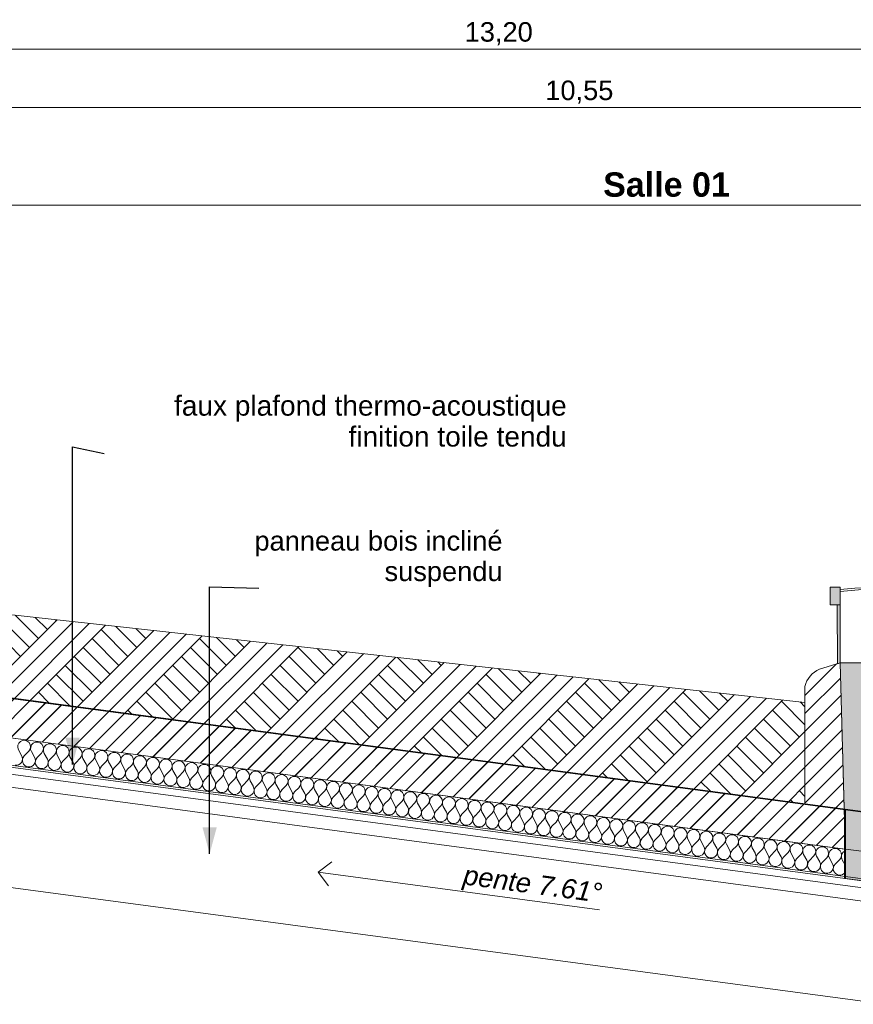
# Model space of a CAD drawing. Header units: millimetres. Extents: x -33687 to -7545, y -1870 to 7865.
# Tile 21 of 41: x -19951 to -15672, y 2811 to 7865. Entities that reach past the tile are written whole.
import ezdxf

# ---------------------------------------------------------------- set-up
doc = ezdxf.new("R2010")
doc.units = ezdxf.units.MM
doc.header["$MEASUREMENT"] = 0
for name, color, linetype in [('2D - Dessin général.AL', 7, 'Continuous'), ('Marques - Coupes.AL', 7, 'Continuous'), ('Nouveau_0', 7, 'Continuous'), ('Nouveau_2D - Cotations pour 50ème.AL', 7, 'Continuous'), ('Nouveau_2D - Dessin général.AL', 7, 'Continuous'), ('Nouveau_2D - Etiquettes.AL', 7, 'Continuous'), ('Nouveau__Murs - Extérieurs.AL', 7, 'Continuous'), ('Nouveau__Plafonds.AL', 7, 'Continuous'), ('Nouveau__Toits - Toitures.AL', 7, 'Continuous'), ('Nouveau_Marques - Coupes.AL', 7, 'Continuous')]:
    doc.layers.add(name, color=color, linetype=linetype)
doc.styles.add('STYLE_GENERE_1', font='arial.ttf')
doc.styles.add('STYLE_GENERE_2', font='arial.ttf')
doc.styles.add('STYLE_GENERE_3', font='arial.ttf')
doc.dimstyles.new('STYLE_GENERE__2', dxfattribs={"dimtxt": 100, "dimasz": 71.25, "dimexe": 0.18, "dimexo": 0.0625, "dimgap": 0, "dimtad": 1, "dimtih": 1, "dimtoh": 1, "dimlfac": 0.001, "dimzin": 0, "dimdsep": 46, "dimtxsty": 'STYLE_GENERE_1', "dimblk": 'ARROWHEAD_6', "dimblk1": 'ARROWHEAD_6', "dimblk2": 'ARROWHEAD_6', "dimcen": 0.09, "dimse1": 1, "dimse2": 1, "dimclrd": 7, "dimclre": 7, "dimclrt": 7, "dimazin": 0, "dimtfac": 1, "dimtdec": 4, "dimtmove": 0, "dimatfit": 3, "dimfxl": 0, "dimtolj": 1, "dimtzin": 0, "dimarcsym": 0})
doc.dimstyles.new('STYLE_GENERE__4', dxfattribs={"dimtxt": 0.18, "dimasz": 136.8, "dimexe": 0.18, "dimexo": 0.0625, "dimgap": 0, "dimtad": 0, "dimtih": 1, "dimtoh": 1, "dimdec": 4, "dimzin": 0, "dimdsep": 46, "dimcen": 0.09, "dimadec": 0, "dimazin": 0, "dimtfac": 1, "dimtdec": 4, "dimtmove": 0, "dimatfit": 3, "dimldrblk": 'ARROWHEAD_5', "dimfxl": 0, "dimtolj": 1, "dimtzin": 0, "dimarcsym": 0})
pattern_1 = [(45, (0, 0), (-45.96194, 45.96194), [])]

# ---------------------------------------------------------------- blocks, each defined once
blk = doc.blocks.new('*X81')
at = {"layer": 'Nouveau__Toits - Toitures.AL', "color": 7, "linetype": 'Continuous', "lineweight": 5}
for p, q in [((-19957.7, 4116.6), (-19941.4, 4087.5)), ((-19904.8, 4109.6), (-19928.2, 4085.8)), ((-19891.6, 4107.8), (-19875.3, 4078.7)), ((-19838.7, 4100.8), (-19862.1, 4077)), ((-19825.5, 4099), (-19809.2, 4069.9)), ((-19772.6, 4092), (-19796, 4068.2)), ((-19759.4, 4090.2), (-19743.1, 4061.1)), ((-19706.6, 4083.1), (-19729.9, 4059.4)), ((-19693.3, 4081.4), (-19677, 4052.3)), ((-19640.5, 4074.3), (-19663.8, 4050.5)), ((-19627.3, 4072.6), (-19611, 4043.5)), ((-19574.4, 4065.5), (-19597.7, 4041.7)), ((-19561.2, 4063.8), (-19544.9, 4034.7)), ((-19508.3, 4056.7), (-19531.7, 4032.9)), ((-19495.1, 4054.9), (-19478.8, 4025.9)), ((-19442.2, 4047.9), (-19465.6, 4024.1)), ((-19429, 4046.1), (-19412.7, 4017.1)), ((-19376.2, 4039.1), (-19399.5, 4015.3)), ((-19362.9, 4037.3), (-19346.6, 4008.2)), ((-19310.1, 4030.3), (-19333.4, 4006.5)), ((-19296.9, 4028.5), (-19280.6, 3999.4)), ((-19244, 4021.5), (-19267.3, 3997.7)), ((-19230.8, 4019.7), (-19214.5, 3990.6)), ((-19177.9, 4012.7), (-19201.3, 3988.9)), ((-19164.7, 4010.9), (-19148.4, 3981.8)), ((-19111.8, 4003.8), (-19135.2, 3980.1)), ((-19098.6, 4002.1), (-19082.3, 3973)), ((-19045.7, 3995), (-19069.1, 3971.2)), ((-19032.5, 3993.3), (-19016.2, 3964.2)), ((-18979.7, 3986.2), (-19003, 3962.4)), ((-18966.4, 3984.5), (-18950.1, 3955.4)), ((-18913.6, 3977.4), (-18936.9, 3953.6)), ((-18900.4, 3975.6), (-18884.1, 3946.6)), ((-18847.5, 3968.6), (-18870.8, 3944.8)), ((-18834.3, 3966.8), (-18818, 3937.8)), ((-18781.4, 3959.8), (-18804.8, 3936)), ((-18768.2, 3958), (-18751.9, 3929)), ((-18715.3, 3951), (-18738.7, 3927.2)), ((-18702.1, 3949.2), (-18685.8, 3920.1)), ((-18649.2, 3942.2), (-18672.6, 3918.4)), ((-18636, 3940.4), (-18619.7, 3911.3)), ((-18583.2, 3933.4), (-18606.5, 3909.6)), ((-18570, 3931.6), (-18553.7, 3902.5)), ((-18517.1, 3924.5), (-18540.4, 3900.8)), ((-18503.9, 3922.8), (-18487.6, 3893.7)), ((-18451, 3915.7), (-18474.4, 3891.9)), ((-18437.8, 3914), (-18421.5, 3884.9)), ((-18384.9, 3906.9), (-18408.3, 3883.1)), ((-18371.7, 3905.2), (-18355.4, 3876.1)), ((-18318.8, 3898.1), (-18342.2, 3874.3)), ((-18305.6, 3896.4), (-18289.3, 3867.3)), ((-18252.8, 3889.3), (-18276.1, 3865.5)), ((-18239.5, 3887.5), (-18223.2, 3858.5)), ((-18186.7, 3880.5), (-18210, 3856.7)), ((-18173.5, 3878.7), (-18157.2, 3849.7)), ((-18120.6, 3871.7), (-18143.9, 3847.9)), ((-18107.4, 3869.9), (-18091.1, 3840.8)), ((-18054.5, 3862.9), (-18077.9, 3839.1)), ((-18041.3, 3861.1), (-18025, 3832)), ((-17988.4, 3854.1), (-18011.8, 3830.3)), ((-17975.2, 3852.3), (-17958.9, 3823.2)), ((-17922.3, 3845.2), (-17945.7, 3821.5)), ((-17909.1, 3843.5), (-17892.8, 3814.4)), ((-17856.3, 3836.4), (-17879.6, 3812.6)), ((-17843.1, 3834.7), (-17826.8, 3805.6)), ((-17790.2, 3827.6), (-17813.5, 3803.8)), ((-17777, 3825.9), (-17760.7, 3796.8)), ((-17724.1, 3818.8), (-17747.5, 3795)), ((-17710.9, 3817.1), (-17694.6, 3788)), ((-17658, 3810), (-17681.4, 3786.2)), ((-17644.8, 3808.2), (-17628.5, 3779.2)), ((-17591.9, 3801.2), (-17615.3, 3777.4)), ((-17578.7, 3799.4), (-17562.4, 3770.4)), ((-17525.9, 3792.4), (-17549.2, 3768.6)), ((-17512.6, 3790.6), (-17496.3, 3761.5)), ((-17459.8, 3783.6), (-17483.1, 3759.8)), ((-17446.6, 3781.8), (-17430.3, 3752.7)), ((-17393.7, 3774.8), (-17417, 3751)), ((-17380.5, 3773), (-17364.2, 3743.9)), ((-17327.6, 3766), (-17351, 3742.2)), ((-17314.4, 3764.2), (-17298.1, 3735.1)), ((-17261.5, 3757.1), (-17284.9, 3733.4)), ((-17248.3, 3755.4), (-17232, 3726.3)), ((-17195.4, 3748.3), (-17218.8, 3724.5)), ((-17182.2, 3746.6), (-17165.9, 3717.5)), ((-17129.4, 3739.5), (-17152.7, 3715.7)), ((-17116.2, 3737.8), (-17099.9, 3708.7)), ((-17063.3, 3730.7), (-17086.6, 3706.9)), ((-17050.1, 3728.9), (-17033.8, 3699.9)), ((-16997.2, 3721.9), (-17020.6, 3698.1)), ((-16984, 3720.1), (-16967.7, 3691.1)), ((-16931.1, 3713.1), (-16954.5, 3689.3)), ((-16917.9, 3711.3), (-16901.6, 3682.2)), ((-16865, 3704.3), (-16888.4, 3680.5)), ((-16851.8, 3702.5), (-16835.5, 3673.4)), ((-16799, 3695.5), (-16822.3, 3671.7)), ((-16785.7, 3693.7), (-16769.4, 3664.6)), ((-16732.9, 3686.7), (-16756.2, 3662.9)), ((-16719.7, 3684.9), (-16703.4, 3655.8)), ((-16666.8, 3677.8), (-16690.1, 3654.1)), ((-16653.6, 3676.1), (-16637.3, 3647)), ((-16600.7, 3669), (-16624.1, 3645.2)), ((-16587.5, 3667.3), (-16571.2, 3638.2)), ((-16534.6, 3660.2), (-16558, 3636.4)), ((-16521.4, 3658.5), (-16505.1, 3629.4)), ((-16468.5, 3651.4), (-16491.9, 3627.6)), ((-16455.3, 3649.6), (-16439, 3620.6)), ((-16402.5, 3642.6), (-16425.8, 3618.8)), ((-16389.2, 3640.8), (-16372.9, 3611.8)), ((-16336.4, 3633.8), (-16359.7, 3610)), ((-16323.2, 3632), (-16306.9, 3603)), ((-16270.3, 3625), (-16293.7, 3601.2)), ((-16257.1, 3623.2), (-16240.8, 3594.1)), ((-16204.2, 3616.2), (-16227.6, 3592.4)), ((-16191, 3614.4), (-16174.7, 3585.3)), ((-16138.1, 3607.4), (-16161.5, 3583.6)), ((-16124.9, 3605.6), (-16108.6, 3576.5)), ((-16072.1, 3598.5), (-16095.4, 3574.8)), ((-16058.8, 3596.8), (-16042.5, 3567.7)), ((-16006, 3589.7), (-16029.3, 3565.9)), ((-15992.8, 3588), (-15976.5, 3558.9)), ((-15939.9, 3580.9), (-15963.2, 3557.1)), ((-15926.7, 3579.2), (-15910.4, 3550.1)), ((-15873.8, 3572.1), (-15897.2, 3548.3)), ((-15860.6, 3570.4), (-15844.3, 3541.3)), ((-15807.7, 3563.3), (-15831.1, 3539.5)), ((-15794.5, 3561.5), (-15778.2, 3532.5)), ((-15741.6, 3554.5), (-15765, 3530.7)), ((-15728.4, 3552.7), (-15713.2, 3525.5))]:
    blk.add_line(p, q, dxfattribs=at)
for centre, start, end in [((-19928.6, 4132.9), 315.5355, 209.2753), ((-19862.5, 4124.1), 315.5355, 209.2753), ((-19796.4, 4115.3), 315.5355, 209.2753), ((-19730.3, 4106.5), 315.5355, 209.2753), ((-19664.3, 4097.7), 315.5355, 209.2753), ((-19598.2, 4088.9), 315.5355, 209.2753), ((-19532.1, 4080.1), 315.5355, 209.2753), ((-19466, 4071.2), 315.5355, 209.2753), ((-19399.9, 4062.4), 315.5355, 209.2753), ((-19970.4, 4071.2), 262.4054, 29.2753), ((-19904.4, 4062.4), 135.5355, 262.4054), ((-19904.4, 4062.4), 262.4054, 29.2753), ((-19838.3, 4053.6), 135.5355, 262.4054), ((-19838.3, 4053.6), 262.4054, 29.2753), ((-19772.2, 4044.8), 135.5355, 262.4054), ((-19772.2, 4044.8), 262.4054, 29.2753), ((-19706.1, 4036), 135.5355, 262.4054), ((-19706.1, 4036), 262.4054, 29.2753), ((-19640, 4027.2), 135.5355, 262.4054), ((-19640, 4027.2), 262.4054, 29.2753), ((-19333.9, 4053.6), 315.5355, 209.2753), ((-19267.8, 4044.8), 315.5355, 209.2753), ((-19201.7, 4036), 315.5355, 209.2753), ((-19135.6, 4027.2), 315.5355, 209.2753), ((-19069.5, 4018.4), 315.5355, 209.2753), ((-19574, 4018.4), 135.5355, 262.4054), ((-19574, 4018.4), 262.4054, 29.2753), ((-19507.9, 4009.6), 135.5355, 262.4054), ((-19507.9, 4009.6), 262.4054, 29.2753), ((-19441.8, 4000.8), 135.5355, 262.4054), ((-19441.8, 4000.8), 262.4054, 29.2753), ((-19375.7, 3991.9), 135.5355, 262.4054), ((-19375.7, 3991.9), 262.4054, 29.2753), ((-19309.6, 3983.1), 135.5355, 262.4054), ((-19309.6, 3983.1), 262.4054, 29.2753), ((-19243.5, 3974.3), 135.5355, 262.4054), ((-19003.4, 4009.6), 315.5355, 209.2753), ((-18937.4, 4000.8), 315.5355, 209.2753), ((-18871.3, 3991.9), 315.5355, 209.2753), ((-18805.2, 3983.1), 315.5355, 209.2753), ((-18739.1, 3974.3), 315.5355, 209.2753), ((-18673, 3965.5), 315.5355, 209.2753), ((-19243.5, 3974.3), 262.4054, 29.2753), ((-19177.5, 3965.5), 135.5355, 262.4054), ((-19177.5, 3965.5), 262.4054, 29.2753), ((-19111.4, 3956.7), 135.5355, 262.4054), ((-19111.4, 3956.7), 262.4054, 29.2753), ((-19045.3, 3947.9), 135.5355, 262.4054), ((-19045.3, 3947.9), 262.4054, 29.2753), ((-18979.2, 3939.1), 135.5355, 262.4054), ((-18979.2, 3939.1), 262.4054, 29.2753), ((-18913.1, 3930.3), 135.5355, 262.4054), ((-18913.1, 3930.3), 262.4054, 29.2753), ((-18847.1, 3921.5), 135.5355, 262.4054), ((-18607, 3956.7), 315.5355, 209.2753), ((-18540.9, 3947.9), 315.5355, 209.2753), ((-18474.8, 3939.1), 315.5355, 209.2753), ((-18408.7, 3930.3), 315.5355, 209.2753), ((-18342.6, 3921.5), 315.5355, 209.2753), ((-18276.5, 3912.7), 315.5355, 209.2753), ((-18847.1, 3921.5), 262.4054, 29.2753), ((-18781, 3912.7), 135.5355, 262.4054), ((-18781, 3912.7), 262.4054, 29.2753), ((-18714.9, 3903.8), 135.5355, 262.4054), ((-18714.9, 3903.8), 262.4054, 29.2753), ((-18648.8, 3895), 135.5355, 262.4054), ((-18648.8, 3895), 262.4054, 29.2753), ((-18582.7, 3886.2), 135.5355, 262.4054), ((-18582.7, 3886.2), 262.4054, 29.2753), ((-18516.6, 3877.4), 135.5355, 262.4054), ((-18516.6, 3877.4), 262.4054, 29.2753), ((-18450.6, 3868.6), 135.5355, 262.4054), ((-18210.5, 3903.8), 315.5355, 209.2753), ((-18144.4, 3895), 315.5355, 209.2753), ((-18078.3, 3886.2), 315.5355, 209.2753), ((-18012.2, 3877.4), 315.5355, 209.2753), ((-17946.1, 3868.6), 315.5355, 209.2753), ((-17880.1, 3859.8), 315.5355, 209.2753), ((-18450.6, 3868.6), 262.4054, 29.2753), ((-18384.5, 3859.8), 135.5355, 262.4054), ((-18384.5, 3859.8), 262.4054, 29.2753), ((-18318.4, 3851), 135.5355, 262.4054), ((-18318.4, 3851), 262.4054, 29.2753), ((-18252.3, 3842.2), 135.5355, 262.4054), ((-18252.3, 3842.2), 262.4054, 29.2753), ((-18186.2, 3833.4), 135.5355, 262.4054), ((-18186.2, 3833.4), 262.4054, 29.2753), ((-18120.2, 3824.5), 135.5355, 262.4054), ((-17814, 3851), 315.5355, 209.2753), ((-17747.9, 3842.2), 315.5355, 209.2753), ((-17681.8, 3833.4), 315.5355, 209.2753), ((-17615.7, 3824.5), 315.5355, 209.2753), ((-17549.6, 3815.7), 315.5355, 209.2753), ((-18120.2, 3824.5), 262.4054, 29.2753), ((-18054.1, 3815.7), 135.5355, 262.4054), ((-18054.1, 3815.7), 262.4054, 29.2753), ((-17988, 3806.9), 135.5355, 262.4054), ((-17988, 3806.9), 262.4054, 29.2753), ((-17921.9, 3798.1), 135.5355, 262.4054), ((-17921.9, 3798.1), 262.4054, 29.2753), ((-17855.8, 3789.3), 135.5355, 262.4054), ((-17855.8, 3789.3), 262.4054, 29.2753), ((-17789.7, 3780.5), 135.5355, 262.4054), ((-17789.7, 3780.5), 262.4054, 29.2753), ((-17723.7, 3771.7), 135.5355, 262.4054), ((-17483.6, 3806.9), 315.5355, 209.2753), ((-17417.5, 3798.1), 315.5355, 209.2753), ((-17351.4, 3789.3), 315.5355, 209.2753), ((-17285.3, 3780.5), 315.5355, 209.2753), ((-17219.2, 3771.7), 315.5355, 209.2753), ((-17153.2, 3762.9), 315.5355, 209.2753), ((-17723.7, 3771.7), 262.4054, 29.2753), ((-17657.6, 3762.9), 135.5355, 262.4054), ((-17657.6, 3762.9), 262.4054, 29.2753), ((-17591.5, 3754.1), 135.5355, 262.4054), ((-17591.5, 3754.1), 262.4054, 29.2753), ((-17525.4, 3745.2), 135.5355, 262.4054), ((-17525.4, 3745.2), 262.4054, 29.2753), ((-17459.3, 3736.4), 135.5355, 262.4054), ((-17459.3, 3736.4), 262.4054, 29.2753), ((-17393.3, 3727.6), 135.5355, 262.4054), ((-17393.3, 3727.6), 262.4054, 29.2753), ((-17327.2, 3718.8), 135.5355, 262.4054), ((-17087.1, 3754.1), 315.5355, 209.2753), ((-17021, 3745.2), 315.5355, 209.2753), ((-16954.9, 3736.4), 315.5355, 209.2753), ((-16888.8, 3727.6), 315.5355, 209.2753), ((-16822.7, 3718.8), 315.5355, 209.2753), ((-16756.7, 3710), 315.5355, 209.2753), ((-17327.2, 3718.8), 262.4054, 29.2753), ((-17261.1, 3710), 135.5355, 262.4054), ((-17261.1, 3710), 262.4054, 29.2753), ((-17195, 3701.2), 135.5355, 262.4054), ((-17195, 3701.2), 262.4054, 29.2753), ((-17128.9, 3692.4), 135.5355, 262.4054), ((-17128.9, 3692.4), 262.4054, 29.2753), ((-17062.8, 3683.6), 135.5355, 262.4054), ((-17062.8, 3683.6), 262.4054, 29.2753), ((-16996.8, 3674.8), 135.5355, 262.4054), ((-16996.8, 3674.8), 262.4054, 29.2753), ((-16690.6, 3701.2), 315.5355, 209.2753), ((-16624.5, 3692.4), 315.5355, 209.2753), ((-16558.4, 3683.6), 315.5355, 209.2753), ((-16492.3, 3674.8), 315.5355, 209.2753), ((-16426.3, 3665.9), 315.5355, 209.2753), ((-16360.2, 3657.1), 315.5355, 209.2753), ((-16930.7, 3665.9), 135.5355, 262.4054), ((-16930.7, 3665.9), 262.4054, 29.2753), ((-16864.6, 3657.1), 135.5355, 262.4054), ((-16864.6, 3657.1), 262.4054, 29.2753), ((-16798.5, 3648.3), 135.5355, 262.4054), ((-16798.5, 3648.3), 262.4054, 29.2753), ((-16732.4, 3639.5), 135.5355, 262.4054), ((-16732.4, 3639.5), 262.4054, 29.2753), ((-16666.4, 3630.7), 135.5355, 262.4054), ((-16666.4, 3630.7), 262.4054, 29.2753), ((-16600.3, 3621.9), 135.5355, 262.4054), ((-16294.1, 3648.3), 315.5355, 209.2753), ((-16228, 3639.5), 315.5355, 209.2753), ((-16161.9, 3630.7), 315.5355, 209.2753), ((-16095.8, 3621.9), 315.5355, 209.2753), ((-16029.8, 3613.1), 315.5355, 209.2753), ((-16600.3, 3621.9), 262.4054, 29.2753), ((-16534.2, 3613.1), 135.5355, 262.4054), ((-16534.2, 3613.1), 262.4054, 29.2753), ((-16468.1, 3604.3), 135.5355, 262.4054), ((-16468.1, 3604.3), 262.4054, 29.2753), ((-16402, 3595.5), 135.5355, 262.4054), ((-16402, 3595.5), 262.4054, 29.2753), ((-16335.9, 3586.7), 135.5355, 262.4054), ((-16335.9, 3586.7), 262.4054, 29.2753), ((-16269.9, 3577.8), 135.5355, 262.4054), ((-16269.9, 3577.8), 262.4054, 29.2753), ((-16203.8, 3569), 135.5355, 262.4054), ((-15963.7, 3604.3), 315.5355, 209.2753), ((-15897.6, 3595.5), 315.5355, 209.2753), ((-15831.5, 3586.7), 315.5355, 209.2753), ((-15765.4, 3577.8), 315.5355, 209.2753), ((-15699.4, 3569), 114.5237, 209.2753), ((-16203.8, 3569), 262.4054, 29.2753), ((-16137.7, 3560.2), 135.5355, 262.4054), ((-16137.7, 3560.2), 262.4054, 29.2753), ((-16071.6, 3551.4), 135.5355, 262.4054), ((-16071.6, 3551.4), 262.4054, 29.2753), ((-16005.5, 3542.6), 135.5355, 262.4054), ((-16005.5, 3542.6), 262.4054, 29.2753), ((-15939.5, 3533.8), 135.5355, 262.4054), ((-15939.5, 3533.8), 262.4054, 29.2753), ((-15873.4, 3525), 135.5355, 262.4054), ((-15873.4, 3525), 262.4054, 29.2753), ((-15807.3, 3516.2), 135.5355, 262.4054), ((-15807.3, 3516.2), 262.4054, 29.2753), ((-15741.2, 3507.4), 135.5355, 262.4054), ((-15741.2, 3507.4), 262.4054, 327.1913)]:
    blk.add_arc(centre, 33.3, start, end, dxfattribs=at)
blk = doc.blocks.new('Élément de coupe_67')
at = {"layer": 'Nouveau__Toits - Toitures.AL', "linetype": 'Continuous', "lineweight": 0, "true_color": 0x000000}
h = blk.add_hatch(dxfattribs=at)
h.set_pattern_fill('Dallage', color=18, style=0, pattern_type=2)
h.set_pattern_definition(pattern_1)
h.paths.add_polyline_path([(-24096.7, 4927.4), (-24096.7, 4725.7), (-15713.2, 3607.9), (-15713.2, 3809.6)])
at = {"layer": 'Nouveau__Toits - Toitures.AL', "color": 7, "linetype": 'Continuous', "lineweight": 13}
blk.add_line((-12381.7, 3367.9), (-24217.8, 4946.1), dxfattribs=at)
at = {"layer": 'Nouveau__Toits - Toitures.AL', "color": 7, "linetype": 'Continuous', "lineweight": 15}
for p, q in [((-24096.7, 4927.4), (-15713.2, 3809.6)), ((-24096.7, 4725.7), (-15713.2, 3607.9)), ((-24096.7, 4584.4), (-15713.2, 3466.6)), ((-22355.7, 4342.2), (-15713.2, 3456.5)), ((-15713.2, 3809.6), (-15713.2, 3607.9)), ((-15713.2, 3466.6), (-15713.2, 3456.5))]:
    blk.add_line(p, q, dxfattribs=at)
at = {"layer": 'Nouveau__Toits - Toitures.AL', "color": 7, "linetype": 'Continuous', "lineweight": 25}
blk.add_line((-15713.2, 3607.9), (-15713.2, 3466.6), dxfattribs=at)
at = {"layer": 'Nouveau__Toits - Toitures.AL', "lineweight": 0}
blk.add_blockref('*X81', (0, 0), dxfattribs=at)
blk = doc.blocks.new('Élément de coupe_70')
at = {"layer": 'Nouveau_0', "color": 7, "linetype": 'Continuous', "lineweight": 13}
for p, q in [((-15713.2, 3809.6), (-15712.4, 3809.5)), ((-15712.4, 3809.5), (-15712.4, 3607.8)), ((-15712.4, 3809.5), (-14557.6, 3655.6)), ((-14557.6, 3655.6), (-14557, 3655.5)), ((-14557.6, 3655.6), (-14557.6, 3453.8)), ((-15713.2, 3607.9), (-15712.4, 3607.8)), ((-15712.4, 3607.8), (-15712.4, 3466.5)), ((-15712.4, 3607.8), (-14557.6, 3453.8)), ((-15713.2, 3466.6), (-15712.4, 3466.5)), ((-15712.4, 3456.4), (-15713.2, 3456.5)), ((-15712.4, 3466.5), (-15712.4, 3456.4)), ((-15712.4, 3466.5), (-14557.6, 3312.6)), ((-14557.6, 3302.5), (-15712.4, 3456.4)), ((-14557.6, 3453.8), (-14557, 3453.7)), ((-14557.6, 3453.8), (-14557.6, 3312.6)), ((-14557.6, 3312.6), (-14557, 3312.5)), ((-14557.6, 3312.6), (-14557.6, 3302.5)), ((-14557, 3302.4), (-14557.6, 3302.5))]:
    blk.add_line(p, q, dxfattribs=at)
at = {"layer": 'Nouveau_0', "color": 7, "linetype": 'Continuous', "lineweight": 18, "flags": 128}
for points in [[(-15713.2, 3809.6), (-15713.2, 3607.9), (-15713.2, 3466.6), (-15713.2, 3456.5)], [(-14557, 3302.4), (-14557, 3312.5), (-14557, 3453.7), (-14557, 3655.5)]]:
    blk.add_lwpolyline(points, dxfattribs=at)
blk = doc.blocks.new('Élément de coupe_71')
at = {"layer": 'Nouveau_0', "color": 7, "linetype": 'Continuous', "lineweight": 13}
for p, q in [((-15790.7, 3821.3), (-15790.7, 3821.4)), ((-15790.7, 3821.4), (-14522.8, 3652.4)), ((-14522.8, 3652.2), (-15790.7, 3821.3)), ((-14522.8, 3652.4), (-14522.8, 3652.2))]:
    blk.add_line(p, q, dxfattribs=at)
blk = doc.blocks.new('Élément de coupe_73')
at = {"layer": 'Nouveau__Plafonds.AL', "color": 7, "linetype": 'Continuous', "lineweight": 5}
for p, q in [((-22109.8, 4274.5), (-11906.5, 2911.3)), ((-22118.6, 4208.5), (-11906.5, 2844.1)), ((-22354.7, 3725.6), (-11906.5, 2329.7))]:
    blk.add_line(p, q, dxfattribs=at)
blk = doc.blocks.new('Ligne_2', base_point=(-16974.1, 3295.4))
at = {"layer": '2D - Dessin général.AL', "color": 7, "linetype": 'Continuous', "lineweight": 5}
for p, q in [((-18419.6, 3488.4), (-18349.3, 3542.1)), ((-16974.1, 3295.4), (-18419.6, 3488.4)), ((-18419.6, 3488.4), (-18365.9, 3418.2))]:
    blk.add_line(p, q, dxfattribs=at)
blk = doc.blocks.new('Ligne_4', base_point=(-22355.7, 6913.8))
at = {"layer": 'Nouveau_2D - Dessin général.AL', "color": 7, "linetype": 'Continuous', "lineweight": 5}
blk.add_line((-22247.5, 6913.8), (-11002.1, 6913.8), dxfattribs=at)
blk = doc.blocks.new('*D104')
at = {"layer": 'Nouveau_2D - Cotations pour 50ème.AL', "color": 7, "linetype": 'Continuous', "lineweight": 5}
for p, q in [((-24059.2, -1462.5), (-24134.2, -1537.5)), ((-15679.1, -1462.5), (-15754.1, -1537.5)), ((-24096.7, -1500), (-15716.6, -1500))]:
    blk.add_line(p, q, dxfattribs=at)
at = {"layer": 'Nouveau_2D - Cotations pour 50ème.AL', "color": 7, "lineweight": 5, "char_height": 100, "attachment_point": 7, "style": 'STYLE_GENERE_1'}
for s, insert in [('\\A1;{\\pql;\\fArial|b0|i0|c0|p0;\\W1.000000;9}', (-24026.4, -1480)), ('\\A1;{\\pql;\\fArial|b0|i0|c0|p0;\\W1.000000;8,38}', (-20040.1, -1480))]:
    blk.add_mtext(s, dxfattribs=dict(at, insert=insert))
blk = doc.blocks.new('ARROWHEAD_6')
at = {"color": 0, "linetype": 'Continuous', "lineweight": 0}
for p, q in [((0, 0), (-1, 0)), ((-0.5, -0.5), (0.5, 0.5))]:
    blk.add_line(p, q, dxfattribs=at)
blk = doc.blocks.new('*D105')
at = {"layer": 'Nouveau_2D - Cotations pour 50ème.AL', "color": 7, "linetype": 'Continuous', "lineweight": 5}
for p, q in [((-15679.1, -1462.5), (-15754.1, -1537.5)), ((-15716.6, -1570.3), (-15716.6, -1429.7)), ((-14514.5, -1462.5), (-14589.5, -1537.5)), ((-14552, -1570.3), (-14552, -1429.7)), ((-24096.7, -1500), (-15716.6, -1500)), ((-15716.6, -1500), (-14552, -1500))]:
    blk.add_line(p, q, dxfattribs=at)
at = {"layer": 'Nouveau_2D - Cotations pour 50ème.AL', "color": 7, "lineweight": 5, "insert": (-15267.8, -1480), "char_height": 100, "attachment_point": 7, "style": 'STYLE_GENERE_1'}
blk.add_mtext('\\A1;{\\pql;\\fArial|b0|i0|c0|p0;\\W1.000000;1,16}', dxfattribs=at)
blk = doc.blocks.new('*D116')
at = {"layer": 'Nouveau_2D - Cotations pour 50ème.AL', "color": 7, "linetype": 'Continuous', "lineweight": 5}
for p, q in [((-22355.7, 7343.5), (-22355.7, 7484.1)), ((-11807.1, 7343.5), (-11807.1, 7484.1)), ((-22318.2, 7451.3), (-22393.2, 7376.3)), ((-11769.6, 7451.3), (-11844.6, 7376.3)), ((-22355.7, 7413.8), (-11807.1, 7413.8))]:
    blk.add_line(p, q, dxfattribs=at)
at = {"layer": 'Nouveau_2D - Cotations pour 50ème.AL', "color": 7, "lineweight": 5, "insert": (-17253, 7433.8), "char_height": 100, "attachment_point": 7, "style": 'STYLE_GENERE_1'}
blk.add_mtext('\\A1;{\\pql;\\fArial|b0|i0|c0|p0;\\W1.000000;10,55}', dxfattribs=at)
blk = doc.blocks.new('*D120')
at = {"layer": 'Nouveau_2D - Cotations pour 50ème.AL', "color": 7, "linetype": 'Continuous', "lineweight": 5}
for p, q in [((-10893.8, 7643.5), (-10893.8, 7784.1)), ((-24059.2, 7751.3), (-24134.2, 7676.3)), ((-10931.3, 7676.3), (-10856.3, 7751.3)), ((-24096.7, 7713.8), (-10893.8, 7713.8)), ((-10893.8, 7713.8), (-10837.6, 7713.8))]:
    blk.add_line(p, q, dxfattribs=at)
at = {"layer": 'Nouveau_2D - Cotations pour 50ème.AL', "color": 7, "lineweight": 5, "insert": (-17666.9, 7733.8), "char_height": 100, "attachment_point": 7, "style": 'STYLE_GENERE_1'}
blk.add_mtext('\\A1;{\\pql;\\fArial|b0|i0|c0|p0;\\W1.000000;13,20}', dxfattribs=at)
blk = doc.blocks.new('ARROWHEAD_5')
at = {"linetype": 'Continuous', "lineweight": 0}
blk.add_hatch(color=0, dxfattribs=at).paths.add_polyline_path([(-1, 0.2679), (0, 0), (-1, -0.2679)])
at = {"color": 0, "linetype": 'Continuous', "lineweight": 0}
blk.add_line((0, 0), (-1, 0), dxfattribs=at)

msp = doc.modelspace()

# ---------------------------------------------------------------- hatches: boundary and pattern name
at = {"layer": '2D - Dessin général.AL', "linetype": 'Continuous', "lineweight": 5}
h = msp.add_hatch(dxfattribs=at)
h.set_pattern_fill('Dallage', style=0, pattern_type=2)
h.set_pattern_definition(pattern_1)
h.paths.add_polyline_path([(-25700.91, 4915.496), (-25597.033, 4915.496), (-25584.922, 4938.226), (-24703.364, 4805.814), (-15716.582, 3606.647), (-15716.644, 3755.879), (-15739.661, 4563.035), (-15845.337, 4531.43, 0.23689873), (-15919.919, 4442.29), (-15919.919, 4360.042), (-15919.919, 3839.594), (-24696.047, 5010.652), (-25085.239, 5062.584), (-25085.239, 5372.242), (-25085.239, 5546.614), (-25056.639, 5546.614), (-25056.639, 5719.865), (-25272.322, 5719.865)])
at = {"layer": '2D - Dessin général.AL', "linetype": 'Continuous', "lineweight": 0, "true_color": 0xcccccc}
h = msp.add_hatch(dxfattribs=at)
h.set_pattern_fill('Terre', color=254, style=0, pattern_type=2)
h.set_pattern_definition([(45, (0, 0), (-137.8858, 137.8858), []), (45, (-45.96, 45.96), (-275.7716, 275.7716), []), (45, (-91.92, 91.92), (-275.7716, 275.7716), []), (135, (-137.886, 137.886), (45.96194, 45.96194), [195, -195])])
h.paths.add_polyline_path([(-25085.239, 5372.242), (-25085.239, 5062.584), (-15919.919, 3839.594), (-15919.919, 4360.042)])
at = {"layer": '2D - Dessin général.AL', "linetype": 'Continuous', "lineweight": 5}
for points in [[(-15790.843, 4951.591), (-15739.661, 4951.591), (-15739.661, 4861.527), (-15790.843, 4861.527)], [(-15753.798, 4861.527), (-15739.661, 4861.527), (-15739.661, 4563.035), (-15753.67, 4558.845)]]:
    msp.add_hatch(color=8, dxfattribs=at).paths.add_polyline_path(points)
h = msp.add_hatch(dxfattribs=at)
h.set_pattern_fill('Dallage', style=0, pattern_type=2)
h.set_pattern_definition(pattern_1)
h.paths.add_polyline_path([(-14551.999, 3451.249), (-10893.82, 2963.113), (-10893.82, 0), (-30162.432, 0), (-30161.516, -480), (-10683.82, -480), (-10683.82, 2935.092), (-10683.82, 3147.364), (-14343.339, 3631.164), (-14343.339, 4202.38), (-14343.339, 4442.29, 0.2368987), (-14417.921, 4531.43), (-14523.597, 4563.035), (-14551.999, 3601.249)])
at = {"layer": 'Nouveau_2D - Dessin général.AL', "linetype": 'Continuous', "lineweight": 5}
h = msp.add_hatch(dxfattribs=at)
h.set_pattern_fill('Dallage', style=0, pattern_type=2)
h.set_pattern_definition(pattern_1)
h.paths.add_polyline_path([(-14551.999, 3451.249), (-10893.82, 2963.113), (-10893.82, 0), (-30162.432, 0), (-30161.516, -480), (-10683.82, -480), (-10683.82, 2935.092), (-10683.82, 3147.364), (-14343.339, 3631.164), (-14343.339, 4202.38), (-14343.339, 4442.29, 0.2368987), (-14417.921, 4531.43), (-14523.597, 4563.035), (-14551.999, 3601.249)])
at = {"layer": 'Nouveau__Murs - Extérieurs.AL', "linetype": 'Continuous', "lineweight": 0}
msp.add_hatch(color=255, dxfattribs=at).paths.add_polyline_path([(-15739.661, 4563.028), (-14523.598, 4563.028), (-14551.892, 3597.893), (-14554.201, 3302.024), (-15716.614, 3456.617), (-15716.55, 3752.569)])

# ---------------------------------------------------------------- linework, layer by layer
at = {"layer": '2D - Dessin général.AL', "color": 7, "linetype": 'Continuous', "lineweight": 5, "flags": 128}
msp.add_lwpolyline([(-25700.91, 4915.496), (-25597.033, 4915.496), (-25584.922, 4938.226), (-24703.364, 4805.814), (-15716.582, 3606.647), (-15716.644, 3755.879), (-15739.661, 4563.035), (-15845.337, 4531.43, 0.23689873), (-15919.919, 4442.29), (-15919.919, 4360.042), (-15919.919, 3839.594), (-24696.047, 5010.652), (-25085.239, 5062.584), (-25085.239, 5372.242), (-25085.239, 5546.614), (-25056.639, 5546.614), (-25056.639, 5719.865), (-25272.322, 5719.865)], format="xyb", close=True, dxfattribs=at)
for points in [[(-25085.239, 5372.242), (-25085.239, 5062.584), (-15919.919, 3839.594), (-15919.919, 4360.042)], [(-15790.843, 4951.591), (-15739.661, 4951.591), (-15739.661, 4861.527), (-15790.843, 4861.527)], [(-15753.798, 4861.527), (-15739.661, 4861.527), (-15739.661, 4563.035), (-15753.67, 4558.845)]]:
    msp.add_lwpolyline(points, close=True, dxfattribs=at)
at = {"layer": '2D - Dessin général.AL', "color": 7, "linetype": 'Continuous', "lineweight": 5}
for centre in [(-15131.629, -2259.34), (-15131.629, -2269.34)]:
    msp.add_arc(centre, 7225.625, 85.1728857, 94.8271143, dxfattribs=at)
at = {"layer": 'Nouveau__Murs - Extérieurs.AL', "color": 7, "linetype": 'Continuous', "lineweight": 5, "flags": 128}
msp.add_lwpolyline([(-15739.661, 4563.028), (-14523.598, 4563.028), (-14551.892, 3597.893), (-14554.201, 3302.024), (-15716.614, 3456.617), (-15716.55, 3752.569)], close=True, dxfattribs=at)

# ---------------------------------------------------------------- block references
at = {"layer": '2D - Dessin général.AL', "color": 7, "linetype": 'Continuous', "lineweight": 5}
msp.add_blockref('Ligne_2', (-16974.056, 3295.373), dxfattribs=at)
at = {"layer": 'Nouveau_0', "lineweight": 0}
for name in ['Élément de coupe_71', 'Élément de coupe_70']:
    msp.add_blockref(name, (0, 0), dxfattribs=at)
at = {"layer": 'Nouveau_2D - Dessin général.AL', "color": 7, "linetype": 'Continuous', "lineweight": 5}
msp.add_blockref('Ligne_4', (-22355.719, 6913.791), dxfattribs=at)
at = {"layer": 'Nouveau__Plafonds.AL', "lineweight": 0}
msp.add_blockref('Élément de coupe_73', (0, 0), dxfattribs=at)
at = {"layer": 'Nouveau__Toits - Toitures.AL', "lineweight": 0}
msp.add_blockref('Élément de coupe_67', (0, 0), dxfattribs=at)

# ---------------------------------------------------------------- texts
at = {"layer": 'Marques - Coupes.AL', "color": 7, "linetype": 'Continuous', "lineweight": 5, "insert": (-16973.125, 3302.343), "char_height": 100, "attachment_point": 9, "rotation": 352.394789, "style": 'STYLE_GENERE_3'}
msp.add_mtext('\\A1;{\\pqr;\\fArial|b0|i1|c0|p0;\\W1.000000;pente 7.61°}', dxfattribs=at)
at = {"layer": 'Nouveau_2D - Etiquettes.AL', "color": 7, "linetype": 'Continuous', "lineweight": 5, "attachment_point": 9, "style": 'STYLE_GENERE_1'}
for s, insert, char_height, line_spacing_factor in [('\\A1;{\\pqr;\\fArial|b0|i0|c0|p0;\\W1.000000;faux plafond thermo-acoustique\\P\\pqr;\\fArial|b0|i0|c0|p0;\\W1.000000;finition toile tendu}', (-17143.021, 5672.324), 103.02645, 0.924046), ('\\A1;{\\pqr;\\fArial|b0|i0|c0|p0;\\W1.000000;panneau bois incliné\\P\\pqr;\\fArial|b0|i0|c0|p0;\\W1.000000;suspendu}', (-17472.579, 4953.273), 100, 0.937538)]:
    msp.add_mtext(s, dxfattribs=dict(at, insert=insert, char_height=char_height, line_spacing_factor=line_spacing_factor))
at = {"layer": 'Nouveau_Marques - Coupes.AL', "color": 7, "linetype": 'Continuous', "lineweight": 5, "insert": (-16305.475, 6954.472), "char_height": 125, "attachment_point": 9, "style": 'STYLE_GENERE_2'}
msp.add_mtext('\\A1;{\\pqr;\\fArial|b1|i0|c0|p0;\\W1.000000;Salle 0\\fArial|b1|i0|c0|p0;\\W1.000000;1}', dxfattribs=at)

# ---------------------------------------------------------------- dimensions: what is measured, and where the dimension line sits
at = {"layer": 'Nouveau_2D - Cotations pour 50ème.AL', "color": 7, "linetype": 'Continuous', "lineweight": 5}
for base, p1, p2, picture, middle in [((-10893.82, 7713.791), (-24096.73, 2454.828), (-10893.82, 2963.113), '*D120', (-17499.362, 7783.791)), ((-11807.105, 7413.791), (-22355.719, 4091.1), (-11807.105, 1714.132), '*D116', (-17085.499, 7483.791)), ((-15716.582, -1500), (-24096.73, 2454.828), (-15716.582, 3606.131), '*D104', (-19910.658, -1430)), ((-14551.999, -1500), (-15716.582, 3606.131), (-14551.999, 3448.524), '*D105', (-15138.292, -1430))]:
    dim = msp.add_linear_dim(base=base, p1=p1, p2=p2, dimstyle='STYLE_GENERE__2', dxfattribs=at)
    dim.commit()
    dim.dimension.update_dxf_attribs({"geometry": picture, "text_midpoint": middle, "dimtype": 160})

# ---------------------------------------------------------------- leaders
at = {"layer": 'Nouveau_2D - Etiquettes.AL', "color": 7, "linetype": 'Continuous', "lineweight": 5, "annotation_type": 0, "has_hookline": 1, "hookline_direction": 0}
for points, text_width in [([(-19680.15, 4042.583), (-19680.15, 5672.324), (-19518.184, 5638.656)], 2006.955), ([(-18976.29, 3582.781), (-18976.29, 4953.273), (-18723.074, 4946.242)], 1257.4)]:
    msp.add_leader(points, dimstyle='STYLE_GENERE__4', dxfattribs=dict(at, text_width=text_width))

doc.saveas('drawing.dxf')
